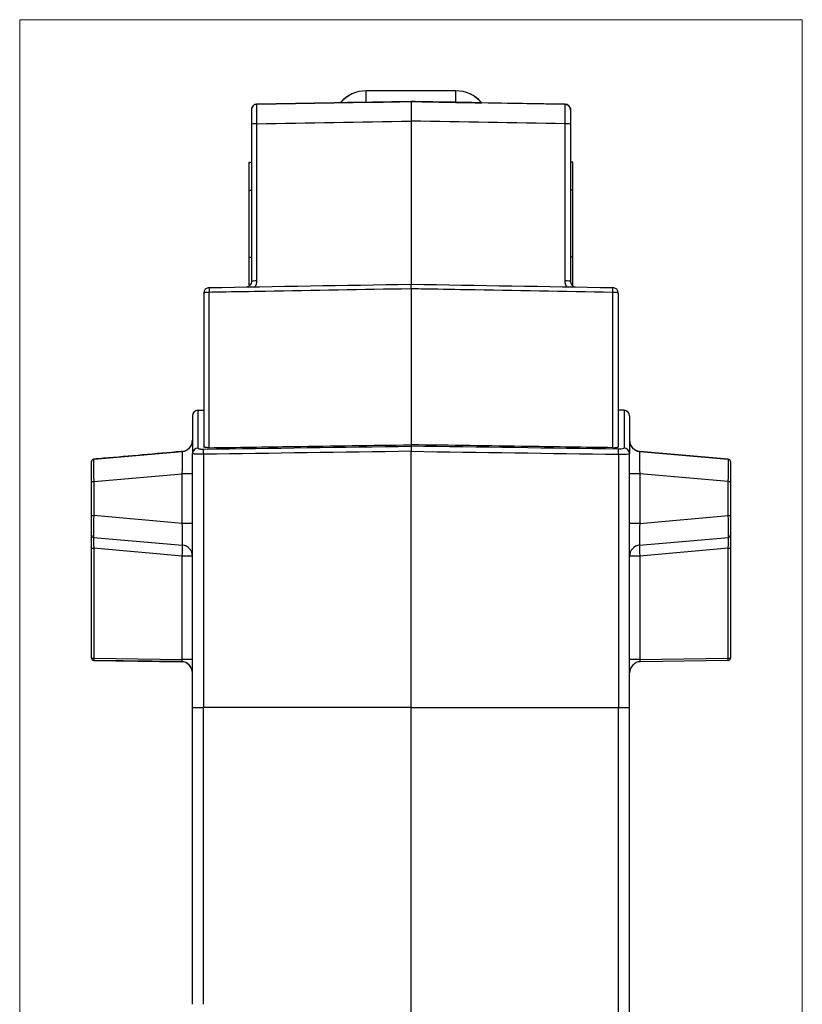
# Model space of a CAD drawing. Header units: millimetres. Extents: x 52 to 577, y 47 to 373.
# Tile 11 of 14: x 332 to 402, y 201 to 289. Entities that reach past the tile are written whole.
import ezdxf

# ---------------------------------------------------------------- set-up
doc = ezdxf.new("R2010")
doc.units = ezdxf.units.MM
doc.layers.add('1', color=7, linetype='Continuous', true_color=0xffffff)

msp = doc.modelspace()

# ---------------------------------------------------------------- linework, layer by layer
at = {"layer": '1', "color": 8, "linetype": 'Continuous', "lineweight": 18}
for p, q in [((331.956, 130.648), (331.956, 289.352)), ((401.794, 289.352), (331.956, 289.352)), ((401.794, 289.352), (401.794, 130.648))]:
    msp.add_line(p, q, dxfattribs=at)
at = {"layer": '1', "color": 18, "linetype": 'Continuous', "lineweight": 25}
for p, q in [((370.875, 283.002), (362.875, 283.002)), ((362.875, 283.002), (362.875, 283.001)), ((370.875, 283.001), (362.875, 283.001)), ((362.875, 281.973), (362.875, 283.001)), ((370.875, 283.002), (370.875, 283.001)), ((370.875, 281.973), (370.875, 283.001)), ((353.126, 281.812), (366.875, 282.052)), ((366.875, 282.043), (353.126, 281.803)), ((353.126, 281.803), (353.126, 281.812)), ((366.875, 282.052), (380.624, 281.812)), ((366.875, 282.043), (366.875, 282.043)), ((366.875, 282.043), (366.875, 280.301)), ((380.624, 281.803), (373.08, 281.934)), ((380.624, 281.803), (380.624, 281.812)), ((352.635, 279.996), (352.635, 265.983)), ((353.126, 266.029), (353.126, 280.061)), ((366.875, 280.301), (366.875, 265.743)), ((380.624, 266.029), (380.624, 280.061)), ((381.115, 279.996), (381.115, 265.983)), ((352.435, 276.639), (352.435, 276.64)), ((352.435, 276.64), (352.635, 276.64)), ((352.435, 274.138), (352.435, 276.639)), ((352.435, 276.639), (352.635, 276.639)), ((381.315, 276.64), (381.115, 276.64)), ((381.315, 276.639), (381.115, 276.639)), ((381.315, 276.639), (381.315, 276.64)), ((381.315, 274.138), (381.315, 276.639)), ((352.435, 274.138), (352.635, 274.138)), ((352.435, 268.138), (352.435, 274.138)), ((381.315, 274.138), (381.115, 274.138)), ((381.315, 268.138), (381.315, 274.138)), ((352.435, 265.639), (352.435, 268.138)), ((352.435, 268.138), (352.635, 268.138)), ((381.315, 268.138), (381.115, 268.138)), ((381.315, 265.639), (381.315, 268.138)), ((348.375, 264.929), (348.375, 251.228)), ((348.866, 251.138), (348.866, 265.037)), ((366.875, 265.352), (366.875, 251.399)), ((384.884, 251.138), (384.884, 265.037)), ((385.375, 264.929), (385.375, 251.228)), ((347.866, 254.486), (348.375, 254.495)), ((347.866, 254.486), (347.866, 251.101)), ((385.884, 254.486), (385.375, 254.495)), ((385.884, 254.486), (385.884, 251.101)), ((347.375, 253.986), (347.375, 250.611)), ((386.375, 253.986), (386.375, 250.611)), ((338.558, 250.114), (346.466, 250.806)), ((346.462, 250.805), (346.462, 250.805)), ((347.375, 227.935), (347.375, 250.611)), ((348.358, 250.549), (348.358, 227.935)), ((366.875, 251.399), (366.875, 251.277)), ((366.875, 227.935), (366.875, 250.818)), ((385.392, 250.549), (385.392, 227.935)), ((386.375, 227.935), (386.375, 250.611)), ((395.192, 250.114), (387.283, 250.806)), ((387.288, 250.805), (387.288, 250.805)), ((387.288, 250.805), (395.192, 250.114)), ((338.375, 249.914), (338.375, 249.915)), ((338.375, 248.121), (338.375, 249.914)), ((338.558, 250.114), (338.558, 250.114)), ((395.192, 250.114), (395.192, 250.114)), ((395.375, 249.915), (395.375, 249.914)), ((395.375, 249.914), (395.375, 248.121)), ((338.558, 248.121), (346.462, 248.812)), ((346.462, 244.384), (346.462, 248.812)), ((395.192, 248.121), (387.288, 248.812)), ((387.288, 248.812), (387.288, 244.384)), ((338.375, 245.076), (338.375, 248.121)), ((338.558, 248.121), (338.558, 245.076)), ((395.192, 245.076), (395.192, 248.121)), ((395.375, 248.121), (395.375, 245.076)), ((338.375, 243.325), (338.375, 245.076)), ((346.462, 244.384), (338.558, 245.076)), ((387.288, 244.384), (395.192, 245.076)), ((395.375, 245.076), (395.375, 243.325)), ((338.375, 242.158), (338.375, 243.325)), ((338.554, 243.131), (346.479, 242.437)), ((387.271, 242.437), (395.196, 243.131)), ((395.375, 243.325), (395.375, 242.158)), ((338.375, 232.35), (338.375, 242.158)), ((338.558, 242.158), (338.558, 232.35)), ((346.462, 241.466), (338.558, 242.158)), ((395.192, 242.158), (387.288, 241.466)), ((395.192, 232.343), (395.192, 242.158)), ((395.375, 242.158), (395.375, 232.343)), ((346.462, 232.241), (346.462, 241.466)), ((387.288, 241.466), (387.288, 232.232)), ((338.375, 232.343), (338.375, 232.35)), ((338.558, 232.35), (346.462, 232.241)), ((338.572, 232.15), (338.572, 232.143)), ((346.389, 232.042), (338.572, 232.15)), ((338.572, 232.143), (346.389, 232.033)), ((387.288, 232.232), (395.192, 232.343)), ((395.178, 232.143), (387.361, 232.033)), ((346.389, 232.033), (346.389, 232.042)), ((366.875, 227.935), (348.358, 227.935)), ((366.875, 227.935), (385.392, 227.935)), ((366.875, 172.335), (366.875, 227.935))]:
    msp.add_line(p, q, dxfattribs=at)
for centre, radius, start, end in [((362.875, 280.002), 3, 90, 139.95724), ((362.875, 280.001), 3, 90, 139.57594), ((370.875, 280.002), 3, 40.07358, 90), ((370.875, 280.001), 3, 40.44508, 90), ((353.135, 281.312), 0.5, 91, 180), ((380.615, 281.312), 0.5, 360, 89), ((347.875, 253.986), 0.5, 91, 180), ((385.875, 253.986), 0.5, 0, 89)]:
    msp.add_arc(centre, radius, start, end, dxfattribs=at)
for centre, major_axis, ratio, start_param, end_param in [((-727.755, 262.938), (1149.456, 20.064), 0.000003, 5.961875, 5.973083), ((1449.753, 263.143), (-1137.689, 19.858), 0.000003, 0.311671, 0.32294), ((353.135, 279.996), (0.5, 0), 0.128908, 1.588249, 3.141593), ((380.615, 279.996), (-0.5, 0), 0.128908, 3.141593, 4.694936), ((353.135, 265.983), (0.5, 0), 0.091549, 1.58825, 3.141593), ((380.615, 265.983), (-0.5, 0), 0.091549, 3.141593, 4.694936), ((348.875, 264.929), (0.5, 0), 1, 1.58825, 3.132621), ((348.875, 264.929), (0.009, -0.5), 0.015968, 3.141417, 4.495181), ((384.875, 264.929), (0.5, 0), 1, 0.008972, 1.553343), ((384.875, 264.929), (0.009, 0.5), 0.015968, 4.929597, 6.283361), ((346.375, 251.801), (1, 0), 1, 4.799655, 6.283185), ((387.375, 251.801), (-1, 0), 1, 0, 1.48353), ((346.375, 248.79), (0.088, 2.015), 0.042686, 4.725421, 6.288621), ((347.875, 250.611), (-0.5, 0), 0.981185, 4.729842, 6.283185), ((385.875, 250.611), (0.5, 0), 0.981185, 0, 1.553343), ((387.375, 248.79), (-0.088, 2.015), 0.042686, 6.277749, 7.84095), ((338.575, 249.914), (0.2, 0), 1, 1.658063, 3.141593), ((338.575, 248.108), (-0.017, 2.006), 0.008631, 0.000855, 1.564055), ((395.175, 249.914), (-0.2, 0), 1, 3.141593, 4.625123), ((395.175, 248.108), (0.017, 2.006), 0.008631, 4.71913, 6.28233), ((346.375, 248.812), (1, 0), 0.000175, 0, 1.48353), ((387.375, 248.812), (-1, 0), 0.000175, 4.799655, 6.283185), ((338.575, 248.121), (0.2, 0), 0.000175, 3.141593, 4.625123), ((395.175, 248.121), (-0.2, 0), 0.000175, 1.658063, 3.141593), ((338.575, 245.076), (0.2, 0), 0.000175, 3.141593, 4.625123), ((338.575, 245.09), (0.017, 2.006), 0.008628, 1.577888, 2.924962), ((346.375, 244.407), (-0.088, 2.015), 0.042671, 3.351933, 4.699006), ((346.375, 244.384), (1, 0), 0.000175, 0, 1.48353), ((387.375, 244.384), (-1, 0), 0.000175, 4.799655, 6.283185), ((387.375, 244.407), (0.088, 2.015), 0.042671, 1.584179, 2.931252), ((395.175, 245.076), (-0.2, 0), 0.000175, 1.658063, 3.141593), ((395.175, 245.09), (-0.017, 2.006), 0.008628, 3.358224, 4.705297), ((338.575, 243.325), (0.2, 0), 0.976697, 3.141593, 4.608525), ((338.575, 242.149), (-0.017, 1.005), 0.017173, 0.214148, 1.561221), ((395.175, 242.149), (0.017, 1.005), 0.017173, 4.721964, 6.069038), ((395.175, 243.325), (-0.2, 0), 0.976697, 1.67466, 3.141593), ((338.575, 242.158), (0.2, 0), 0.000175, 3.141593, 4.625123), ((346.375, 241.466), (0.087, 0.996), 0.086811, 4.720161, 6.067234), ((346.375, 241.466), (1, 0), 0.976697, 0, 1.466933), ((387.375, 241.466), (-1, 0), 0.976697, 4.816253, 6.283185), ((387.375, 241.466), (0.087, -0.996), 0.086811, 3.357544, 4.704617), ((395.175, 242.158), (-0.2, 0), 0.000175, 1.658063, 3.141593), ((346.375, 241.466), (1, 0), 0.000175, 0, 1.48353), ((387.375, 241.466), (-1, 0), 0.000175, 4.799655, 6.283185), ((338.575, 232.35), (-0.2, 0), 1, 0, 1.556834), ((338.575, 232.35), (0.2, 0), 0.000175, 3.141593, 4.625123), ((338.575, 232.343), (0.2, 0), 1, 3.141593, 4.698426), ((338.575, 232.35), (0.003, 0.2), 0.087145, 1.57218, 3.140591), ((346.375, 232.242), (-0.018, 0.2), 0.432036, 3.098307, 4.666724), ((346.375, 232.24), (1, 0), 0.000175, 0, 1.483535), ((387.375, 232.231), (-1, 0), 0.000175, 4.799661, 6.283185), ((387.375, 232.233), (0.018, 0.2), 0.431942, 1.617025, 3.18741), ((395.175, 232.343), (0.2, 0), 1, 4.726352, 6.283185), ((395.175, 232.343), (-0.003, 0.2), 0.087145, 3.140591, 4.71099), ((395.175, 232.343), (-0.2, 0), 0.000175, 1.658063, 3.141593), ((346.375, 231.042), (1, 0), 1, 0, 1.556836), ((346.375, 231.033), (1, 0), 1, 0, 1.55683), ((387.375, 231.033), (1, 0), 1, 1.584762, 3.141593)]:
    msp.add_ellipse(centre, major_axis=major_axis, ratio=ratio, start_param=start_param, end_param=end_param, dxfattribs=at)
for points, knots in [([(353.126, 281.803), (353.097, 281.802), (353.067, 281.799), (353.006, 281.787), (352.975, 281.778), (352.914, 281.753), (352.885, 281.737), (352.829, 281.699), (352.802, 281.678), (352.754, 281.629), (352.733, 281.602), (352.697, 281.545), (352.681, 281.515), (352.657, 281.455), (352.649, 281.424), (352.638, 281.362), (352.635, 281.332), (352.635, 281.303)], [0, 0, 0, 0, 0.125, 0.125, 0.25, 0.25, 0.375, 0.375, 0.5, 0.5, 0.625, 0.625, 0.75, 0.75, 0.875, 0.875, 1, 1, 1, 1]), ([(362.875, 281.973), (362.798, 281.972), (362.723, 281.971), (362.612, 281.969), (362.575, 281.968), (362.52, 281.967), (362.502, 281.967), (362.466, 281.966), (362.449, 281.966), (362.361, 281.965), (362.295, 281.963), (362.215, 281.962), (362.2, 281.962), (362.169, 281.961), (362.123, 281.96), (362.08, 281.96), (361.995, 281.958), (361.942, 281.957), (361.867, 281.956), (361.842, 281.956), (361.795, 281.955), (361.772, 281.954), (361.704, 281.953), (361.662, 281.952), (361.582, 281.951), (361.545, 281.95), (361.437, 281.949), (361.373, 281.947), (361.285, 281.946), (361.257, 281.946), (361.205, 281.945), (361.179, 281.944), (361.108, 281.943), (361.065, 281.942), (360.986, 281.941), (360.951, 281.94), (360.886, 281.939), (360.857, 281.939), (360.817, 281.938), (360.805, 281.938), (360.781, 281.938), (360.769, 281.937), (360.716, 281.936), (360.683, 281.936), (360.63, 281.935), (360.612, 281.935), (360.587, 281.935), (360.581, 281.934), (360.581, 281.935), (360.581, 281.935), (360.581, 281.935)], [0, 0, 0, 0, 0.031227, 0.031227, 0.046841, 0.046841, 0.054648, 0.054648, 0.062454, 0.062454, 0.093681, 0.093681, 0.101488, 0.101488, 0.109295, 0.124909, 0.124909, 0.156136, 0.156136, 0.171749, 0.171749, 0.187363, 0.187363, 0.21859, 0.21859, 0.249817, 0.249817, 0.312272, 0.312272, 0.343499, 0.343499, 0.374726, 0.374726, 0.43718, 0.43718, 0.499634, 0.499634, 0.562089, 0.562089, 0.593316, 0.593316, 0.624543, 0.624543, 0.749452, 0.749452, 0.87436, 0.87436, 0.999269, 0.999269, 1, 1, 1, 1]), ([(370.875, 281.973), (370.952, 281.972), (371.027, 281.971), (371.138, 281.969), (371.175, 281.968), (371.23, 281.967), (371.248, 281.967), (371.284, 281.966), (371.301, 281.966), (371.389, 281.965), (371.455, 281.963), (371.535, 281.962), (371.55, 281.962), (371.581, 281.961), (371.627, 281.96), (371.67, 281.96), (371.755, 281.958), (371.808, 281.957), (371.883, 281.956), (371.908, 281.956), (371.955, 281.955), (371.978, 281.954), (372.046, 281.953), (372.088, 281.952), (372.168, 281.951), (372.205, 281.95), (372.313, 281.949), (372.377, 281.947), (372.465, 281.946), (372.493, 281.946), (372.545, 281.945), (372.571, 281.944), (372.642, 281.943), (372.685, 281.942), (372.764, 281.941), (372.799, 281.94), (372.864, 281.939), (372.893, 281.939), (372.933, 281.938), (372.945, 281.938), (372.969, 281.938), (372.981, 281.937), (373.034, 281.936), (373.067, 281.936), (373.12, 281.935), (373.138, 281.935), (373.163, 281.935), (373.169, 281.934), (373.169, 281.935), (373.169, 281.935), (373.169, 281.935)], [0, 0, 0, 0, 0.031227, 0.031227, 0.046841, 0.046841, 0.054648, 0.054648, 0.062454, 0.062454, 0.093681, 0.093681, 0.101488, 0.101488, 0.109295, 0.124909, 0.124909, 0.156136, 0.156136, 0.171749, 0.171749, 0.187363, 0.187363, 0.21859, 0.21859, 0.249817, 0.249817, 0.312272, 0.312272, 0.343499, 0.343499, 0.374726, 0.374726, 0.43718, 0.43718, 0.499634, 0.499634, 0.562089, 0.562089, 0.593316, 0.593316, 0.624543, 0.624543, 0.749452, 0.749452, 0.87436, 0.87436, 0.999269, 0.999269, 1, 1, 1, 1]), ([(380.624, 281.803), (380.656, 281.802), (380.688, 281.798), (380.752, 281.785), (380.783, 281.775), (380.842, 281.749), (380.871, 281.734), (380.924, 281.697), (380.949, 281.676), (380.994, 281.63), (381.015, 281.605), (381.05, 281.551), (381.066, 281.522), (381.09, 281.462), (381.099, 281.431), (381.112, 281.367), (381.115, 281.335), (381.115, 281.303)], [0, 0, 0, 0, 0.125, 0.125, 0.25, 0.25, 0.375, 0.375, 0.5, 0.5, 0.625, 0.625, 0.75, 0.75, 0.875, 0.875, 1, 1, 1, 1]), ([(380.624, 280.061), (380.626, 280.18), (380.627, 280.298), (380.63, 280.526), (380.631, 280.637), (380.633, 280.849), (380.634, 280.95), (380.635, 281.138), (380.635, 281.226), (380.635, 281.384), (380.635, 281.455), (380.634, 281.579), (380.633, 281.632), (380.631, 281.716), (380.63, 281.749), (380.627, 281.792), (380.626, 281.803), (380.624, 281.803)], [0, 0, 0, 0, 0.125, 0.125, 0.25, 0.25, 0.375, 0.375, 0.5, 0.5, 0.625, 0.625, 0.75, 0.75, 0.875, 0.875, 1, 1, 1, 1]), ([(366.875, 265.743), (366.88, 265.743), (366.886, 265.743), (372.889, 265.638), (378.886, 265.534), (384.884, 265.429)], [0, 0, 0, 0, 0.000889, 0.000889, 1, 1, 1, 1]), ([(366.875, 265.352), (366.875, 265.38), (366.875, 265.407), (366.875, 265.445), (366.875, 265.458), (366.875, 265.483), (366.875, 265.496), (366.875, 265.532), (366.875, 265.554), (366.875, 265.586), (366.875, 265.596), (366.875, 265.615), (366.875, 265.625), (366.875, 265.651), (366.875, 265.667), (366.875, 265.687), (366.875, 265.694), (366.875, 265.705), (366.875, 265.71), (366.875, 265.725), (366.875, 265.739), (366.875, 265.743), (366.875, 265.743)], [0, 0, 0, 0, 0.125, 0.125, 0.1875, 0.1875, 0.25, 0.25, 0.375, 0.375, 0.4375, 0.4375, 0.5, 0.5, 0.625, 0.625, 0.6875, 0.6875, 0.75, 0.75, 0.875, 1, 1, 1, 1]), ([(380.779, 265.498), (380.776, 265.502), (380.77, 265.512), (380.762, 265.526), (380.754, 265.54), (380.746, 265.555), (380.738, 265.569), (380.73, 265.584), (380.723, 265.599), (380.716, 265.613), (380.709, 265.628), (380.703, 265.644), (380.696, 265.659), (380.69, 265.674), (380.685, 265.69), (380.679, 265.705), (380.674, 265.721), (380.669, 265.737), (380.662, 265.758), (380.655, 265.783), (380.648, 265.814), (380.641, 265.844), (380.636, 265.875), (380.631, 265.905), (380.628, 265.936), (380.626, 265.967), (380.624, 265.998), (380.624, 266.019), (380.624, 266.029)], [0, 0, 0, 0, 0.029432, 0.058825, 0.088188, 0.117528, 0.146854, 0.176174, 0.205496, 0.234827, 0.264177, 0.293552, 0.322962, 0.352413, 0.381914, 0.411474, 0.441099, 0.470797, 0.500577, 0.556825, 0.612756, 0.668424, 0.723883, 0.779189, 0.834397, 0.889565, 0.944747, 1, 1, 1, 1]), ([(381.115, 265.983), (381.115, 265.979), (381.115, 265.972), (381.115, 265.961), (381.116, 265.95), (381.117, 265.938), (381.118, 265.927), (381.119, 265.916), (381.121, 265.905), (381.123, 265.895), (381.125, 265.884), (381.127, 265.873), (381.13, 265.863), (381.132, 265.852), (381.135, 265.842), (381.139, 265.832), (381.142, 265.821), (381.145, 265.811), (381.149, 265.801), (381.153, 265.792), (381.157, 265.782), (381.162, 265.772), (381.166, 265.763), (381.171, 265.754), (381.176, 265.744), (381.181, 265.735), (381.186, 265.726), (381.191, 265.718), (381.197, 265.709), (381.202, 265.701), (381.208, 265.692), (381.214, 265.684), (381.22, 265.676), (381.226, 265.668), (381.233, 265.661), (381.239, 265.653), (381.246, 265.646), (381.253, 265.639), (381.259, 265.632), (381.266, 265.625), (381.273, 265.618), (381.28, 265.612), (381.288, 265.605), (381.295, 265.599), (381.302, 265.593), (381.31, 265.587), (381.317, 265.581), (381.325, 265.576), (381.333, 265.57), (381.341, 265.565), (381.348, 265.56), (381.356, 265.555), (381.364, 265.551), (381.372, 265.546), (381.38, 265.542), (381.388, 265.538), (381.396, 265.533), (381.405, 265.53), (381.413, 265.526), (381.421, 265.522), (381.429, 265.519), (381.437, 265.516), (381.446, 265.513), (381.454, 265.51), (381.462, 265.507), (381.471, 265.504), (381.479, 265.502), (381.487, 265.5), (381.495, 265.498), (381.504, 265.496), (381.512, 265.494), (381.52, 265.492), (381.529, 265.491), (381.537, 265.489), (381.545, 265.488), (381.553, 265.487), (381.559, 265.486), (381.561, 265.486)], [0, 0, 0, 0, 0.015556, 0.03105, 0.046482, 0.061853, 0.077162, 0.09241, 0.107596, 0.122721, 0.137785, 0.152787, 0.167728, 0.182608, 0.197427, 0.212185, 0.226882, 0.241517, 0.256093, 0.270607, 0.28506, 0.299453, 0.313786, 0.328057, 0.342269, 0.35642, 0.37051, 0.384541, 0.398511, 0.412421, 0.426271, 0.440061, 0.453792, 0.467462, 0.481073, 0.494624, 0.508116, 0.521548, 0.53492, 0.548234, 0.561488, 0.574683, 0.587819, 0.600896, 0.613914, 0.626873, 0.639774, 0.652615, 0.665399, 0.678124, 0.690791, 0.703399, 0.715949, 0.728442, 0.740876, 0.753252, 0.765571, 0.777832, 0.790036, 0.802182, 0.814271, 0.826303, 0.838278, 0.850196, 0.862057, 0.873861, 0.885608, 0.8973, 0.908934, 0.920513, 0.932036, 0.943502, 0.954913, 0.966268, 0.977567, 0.988811, 1, 1, 1, 1]), ([(348.375, 264.934), (348.375, 264.935), (348.375, 264.936), (348.375, 264.938), (348.375, 264.939), (348.375, 264.942), (348.376, 264.944), (348.376, 264.948), (348.377, 264.951), (348.379, 264.958), (348.382, 264.962), (348.391, 264.973), (348.4, 264.979), (348.418, 264.987), (348.425, 264.99), (348.441, 264.995), (348.449, 264.998), (348.475, 265.005), (348.495, 265.009), (348.529, 265.015), (348.541, 265.017), (348.566, 265.02), (348.592, 265.023), (348.619, 265.026), (348.647, 265.028), (348.662, 265.029), (348.707, 265.032), (348.737, 265.034), (348.784, 265.035), (348.8, 265.036), (348.833, 265.036), (348.849, 265.037), (348.865, 265.037)], [0, 0, 0, 0, 0.007813, 0.007813, 0.015625, 0.015625, 0.03125, 0.03125, 0.0625, 0.0625, 0.125, 0.125, 0.25, 0.25, 0.3125, 0.3125, 0.375, 0.375, 0.5, 0.5, 0.5625, 0.5625, 0.625, 0.6875, 0.6875, 0.75, 0.75, 0.875, 0.875, 0.9375, 0.9375, 1, 1, 1, 1]), ([(348.375, 264.929), (348.375, 264.93), (348.375, 264.931), (348.375, 264.933), (348.375, 264.933), (348.375, 264.934)], [0, 0, 0, 0, 0.738857, 0.738857, 1, 1, 1, 1]), ([(348.866, 265.037), (349.2, 265.043), (349.533, 265.048), (351.199, 265.078), (352.532, 265.101), (358.202, 265.2), (362.538, 265.276), (366.875, 265.352)], [0, 0, 0, 0, 0.055513, 0.055513, 0.277565, 0.277565, 1, 1, 1, 1]), ([(366.875, 265.352), (367.175, 265.347), (367.475, 265.341), (369.108, 265.313), (370.441, 265.29), (376.144, 265.19), (380.514, 265.113), (384.884, 265.037)], [0, 0, 0, 0, 0.049961, 0.049961, 0.272013, 0.272013, 1, 1, 1, 1]), ([(384.885, 265.037), (384.917, 265.037), (384.949, 265.036), (384.996, 265.034), (385.012, 265.034), (385.043, 265.032), (385.058, 265.031), (385.103, 265.028), (385.131, 265.026), (385.171, 265.022), (385.184, 265.02), (385.209, 265.017), (385.22, 265.015), (385.254, 265.009), (385.274, 265.005), (385.301, 264.998), (385.31, 264.995), (385.325, 264.99), (385.331, 264.988), (385.344, 264.982), (385.349, 264.979), (385.358, 264.972), (385.362, 264.969), (385.368, 264.962), (385.371, 264.958), (385.373, 264.951), (385.374, 264.948), (385.374, 264.944), (385.375, 264.942), (385.375, 264.939), (385.375, 264.938), (385.375, 264.936), (385.375, 264.935), (385.375, 264.934)], [0, 0, 0, 0, 0.125, 0.125, 0.1875, 0.1875, 0.25, 0.25, 0.375, 0.375, 0.4375, 0.4375, 0.5, 0.5, 0.625, 0.625, 0.6875, 0.6875, 0.75, 0.75, 0.8125, 0.8125, 0.875, 0.875, 0.9375, 0.9375, 0.96875, 0.96875, 0.984375, 0.984375, 0.992188, 0.992188, 1, 1, 1, 1]), ([(385.375, 264.934), (385.375, 264.933), (385.375, 264.933), (385.375, 264.931), (385.375, 264.93), (385.375, 264.929)], [0, 0, 0, 0, 0.261143, 0.261143, 1, 1, 1, 1]), ([(346.462, 250.805), (346.52, 250.81), (346.576, 250.82), (346.685, 250.849), (346.738, 250.868), (346.815, 250.903), (346.84, 250.916), (346.889, 250.943), (346.913, 250.958), (346.983, 251.005), (347.027, 251.041), (347.089, 251.101), (347.109, 251.122), (347.138, 251.155), (347.148, 251.167), (347.167, 251.191), (347.176, 251.203), (347.203, 251.24), (347.22, 251.266), (347.252, 251.321), (347.268, 251.35), (347.289, 251.395), (347.296, 251.411), (347.308, 251.442), (347.314, 251.458), (347.331, 251.508), (347.341, 251.542), (347.354, 251.595), (347.357, 251.613), (347.364, 251.65), (347.366, 251.669), (347.373, 251.725), (347.375, 251.763), (347.375, 251.802)], [0, 0, 0, 0, 0.125, 0.125, 0.25, 0.25, 0.3125, 0.3125, 0.375, 0.375, 0.5, 0.5, 0.5625, 0.5625, 0.59375, 0.59375, 0.625, 0.625, 0.6875, 0.6875, 0.75, 0.75, 0.78125, 0.78125, 0.8125, 0.8125, 0.875, 0.875, 0.90625, 0.90625, 0.9375, 0.9375, 1, 1, 1, 1]), ([(386.375, 251.802), (386.375, 251.763), (386.377, 251.725), (386.384, 251.669), (386.386, 251.651), (386.393, 251.614), (386.396, 251.596), (386.409, 251.542), (386.418, 251.508), (386.441, 251.442), (386.454, 251.411), (386.475, 251.365), (386.482, 251.351), (386.498, 251.322), (386.505, 251.308), (386.529, 251.267), (386.546, 251.241), (386.582, 251.191), (386.601, 251.168), (386.64, 251.123), (386.66, 251.101), (386.723, 251.041), (386.767, 251.005), (386.86, 250.942), (386.909, 250.915), (386.972, 250.886), (386.985, 250.88), (387.011, 250.87), (387.025, 250.865), (387.064, 250.851), (387.091, 250.842), (387.173, 250.82), (387.23, 250.81), (387.288, 250.805)], [0, 0, 0, 0, 0.0625, 0.0625, 0.09375, 0.09375, 0.125, 0.125, 0.1875, 0.1875, 0.25, 0.25, 0.28125, 0.28125, 0.3125, 0.3125, 0.375, 0.375, 0.4375, 0.4375, 0.5, 0.5, 0.625, 0.625, 0.75, 0.75, 0.78125, 0.78125, 0.8125, 0.8125, 0.875, 0.875, 1, 1, 1, 1]), ([(346.462, 250.805), (346.433, 250.803), (346.404, 250.8), (344.074, 250.596), (341.773, 250.395), (339.167, 250.167), (338.862, 250.14), (338.558, 250.114)], [0, 0, 0, 0, 0.010943, 0.010943, 0.884434, 0.884434, 1, 1, 1, 1]), ([(348.358, 250.549), (348.352, 250.549), (348.342, 250.549), (348.326, 250.549), (348.31, 250.549), (348.294, 250.549), (348.278, 250.549), (348.261, 250.549), (348.245, 250.549), (348.229, 250.549), (348.212, 250.55), (348.195, 250.55), (348.179, 250.55), (348.162, 250.55), (348.145, 250.55), (348.128, 250.551), (348.111, 250.551), (348.094, 250.551), (348.077, 250.552), (348.06, 250.552), (348.042, 250.552), (348.025, 250.553), (348.008, 250.553), (347.991, 250.554), (347.974, 250.554), (347.956, 250.555), (347.939, 250.555), (347.922, 250.556), (347.905, 250.556), (347.888, 250.557), (347.871, 250.558), (347.854, 250.558), (347.838, 250.559), (347.821, 250.56), (347.804, 250.56), (347.788, 250.561), (347.772, 250.562), (347.755, 250.563), (347.739, 250.563), (347.723, 250.564), (347.708, 250.565), (347.692, 250.566), (347.677, 250.567), (347.662, 250.568), (347.647, 250.569), (347.633, 250.57), (347.618, 250.571), (347.604, 250.572), (347.59, 250.573), (347.577, 250.574), (347.564, 250.575), (347.551, 250.576), (347.538, 250.577), (347.526, 250.578), (347.514, 250.579), (347.503, 250.58), (347.492, 250.581), (347.481, 250.583), (347.471, 250.584), (347.461, 250.585), (347.452, 250.586), (347.443, 250.588), (347.435, 250.589), (347.427, 250.59), (347.419, 250.592), (347.413, 250.593), (347.406, 250.595), (347.4, 250.596), (347.395, 250.598), (347.391, 250.599), (347.386, 250.601), (347.383, 250.602), (347.38, 250.604), (347.378, 250.606), (347.376, 250.607), (347.375, 250.609), (347.375, 250.61), (347.375, 250.611)], [0, 0, 0, 0, 0.010076, 0.020238, 0.030487, 0.040823, 0.051246, 0.061755, 0.072351, 0.083035, 0.093806, 0.104664, 0.115609, 0.126641, 0.137761, 0.148969, 0.160264, 0.171647, 0.183117, 0.194675, 0.206321, 0.218055, 0.229876, 0.241786, 0.253784, 0.265869, 0.278043, 0.290305, 0.302656, 0.315094, 0.327621, 0.340237, 0.35294, 0.365733, 0.378613, 0.391583, 0.40464, 0.417787, 0.431022, 0.444346, 0.457759, 0.47126, 0.484851, 0.49853, 0.512298, 0.526155, 0.540101, 0.554136, 0.56826, 0.582473, 0.596776, 0.611167, 0.625648, 0.640217, 0.654876, 0.669624, 0.684462, 0.699389, 0.714405, 0.72951, 0.744705, 0.75999, 0.775363, 0.790827, 0.806379, 0.822022, 0.837753, 0.853575, 0.869486, 0.885486, 0.901576, 0.917756, 0.934025, 0.950384, 0.966833, 0.983372, 1, 1, 1, 1]), ([(347.866, 251.101), (347.866, 251.101), (347.866, 251.099), (347.867, 251.097), (347.867, 251.095), (347.868, 251.093), (347.869, 251.091), (347.871, 251.089), (347.872, 251.087), (347.874, 251.085), (347.876, 251.083), (347.878, 251.081), (347.881, 251.079), (347.883, 251.077), (347.886, 251.075), (347.89, 251.073), (347.893, 251.071), (347.897, 251.069), (347.901, 251.067), (347.905, 251.065), (347.909, 251.063), (347.914, 251.062), (347.919, 251.06), (347.924, 251.058), (347.929, 251.056), (347.935, 251.054), (347.941, 251.053), (347.947, 251.051), (347.953, 251.049), (347.96, 251.048), (347.967, 251.046), (347.974, 251.044), (347.981, 251.043), (347.988, 251.041), (347.996, 251.039), (348.004, 251.038), (348.015, 251.036), (348.029, 251.033), (348.047, 251.03), (348.065, 251.027), (348.084, 251.025), (348.102, 251.022), (348.122, 251.02), (348.141, 251.018), (348.161, 251.017), (348.181, 251.015), (348.202, 251.014), (348.223, 251.012), (348.245, 251.011), (348.267, 251.011), (348.289, 251.01), (348.311, 251.01), (348.334, 251.009), (348.35, 251.009), (348.358, 251.009)], [0, 0, 0, 0, 0.014248, 0.028417, 0.042512, 0.056541, 0.07051, 0.084427, 0.098298, 0.11213, 0.125931, 0.139709, 0.153469, 0.16722, 0.180969, 0.194723, 0.20849, 0.222276, 0.236089, 0.249937, 0.263825, 0.277763, 0.291756, 0.305811, 0.319935, 0.334136, 0.348419, 0.362791, 0.377259, 0.391829, 0.406507, 0.421299, 0.43621, 0.451248, 0.466416, 0.481721, 0.497168, 0.528708, 0.559726, 0.590272, 0.620397, 0.650155, 0.679602, 0.708795, 0.737792, 0.766655, 0.795443, 0.824218, 0.853042, 0.881975, 0.911079, 0.940413, 0.970034, 1, 1, 1, 1]), ([(348.866, 251.138), (348.833, 251.138), (348.801, 251.138), (348.753, 251.139), (348.737, 251.14), (348.706, 251.141), (348.69, 251.142), (348.645, 251.145), (348.617, 251.148), (348.577, 251.153), (348.564, 251.154), (348.539, 251.158), (348.527, 251.16), (348.493, 251.166), (348.473, 251.171), (348.447, 251.178), (348.439, 251.181), (348.424, 251.186), (348.411, 251.192), (348.4, 251.198), (348.391, 251.203), (348.387, 251.206), (348.378, 251.216), (348.375, 251.222), (348.375, 251.228)], [0, 0, 0, 0, 0.125, 0.125, 0.1875, 0.1875, 0.25, 0.25, 0.375, 0.375, 0.4375, 0.4375, 0.5, 0.5, 0.625, 0.625, 0.6875, 0.6875, 0.75, 0.8125, 0.8125, 0.875, 0.875, 1, 1, 1, 1]), ([(348.866, 251.138), (351.37, 251.175), (353.873, 251.211), (359.876, 251.298), (363.376, 251.349), (366.875, 251.399)], [0, 0, 0, 0, 0.417058, 0.417058, 1, 1, 1, 1]), ([(384.884, 251.138), (382.38, 251.175), (379.877, 251.211), (373.874, 251.298), (370.374, 251.349), (366.875, 251.399)], [0, 0, 0, 0, 0.417058, 0.417058, 1, 1, 1, 1]), ([(366.875, 251.278), (366.876, 251.267), (366.876, 251.247), (366.877, 251.192), (366.877, 251.157), (366.877, 251.074), (366.877, 251.027), (366.876, 250.926), (366.876, 250.872), (366.875, 250.818)], [0, 0, 0, 0, 0.25, 0.25, 0.5, 0.5, 0.75, 0.75, 1, 1, 1, 1]), ([(384.884, 251.138), (384.917, 251.138), (384.949, 251.138), (384.997, 251.139), (385.013, 251.14), (385.044, 251.141), (385.06, 251.142), (385.105, 251.145), (385.133, 251.148), (385.173, 251.153), (385.186, 251.154), (385.211, 251.158), (385.223, 251.16), (385.257, 251.166), (385.277, 251.171), (385.303, 251.178), (385.311, 251.181), (385.326, 251.186), (385.339, 251.192), (385.35, 251.198), (385.359, 251.203), (385.363, 251.206), (385.372, 251.216), (385.375, 251.222), (385.375, 251.228)], [0, 0, 0, 0, 0.125, 0.125, 0.1875, 0.1875, 0.25, 0.25, 0.375, 0.375, 0.4375, 0.4375, 0.5, 0.5, 0.625, 0.625, 0.6875, 0.6875, 0.75, 0.8125, 0.8125, 0.875, 0.875, 1, 1, 1, 1]), ([(385.392, 250.549), (385.393, 250.604), (385.394, 250.658), (385.395, 250.759), (385.395, 250.807), (385.395, 250.889), (385.395, 250.924), (385.394, 250.979), (385.393, 250.999), (385.392, 251.009)], [0, 0, 0, 0, 0.25, 0.25, 0.5, 0.5, 0.75, 0.75, 1, 1, 1, 1]), ([(347.375, 227.935), (347.375, 227.935), (347.381, 227.935), (347.406, 227.935), (347.425, 227.936), (347.474, 227.936), (347.504, 227.936), (347.576, 227.936), (347.616, 227.936), (347.707, 227.936), (347.757, 227.936), (347.864, 227.936), (347.921, 227.936), (348.04, 227.936), (348.102, 227.936), (348.228, 227.935), (348.293, 227.935), (348.358, 227.935)], [0, 0, 0, 0, 0.125, 0.125, 0.25, 0.25, 0.375, 0.375, 0.5, 0.5, 0.625, 0.625, 0.75, 0.75, 0.875, 0.875, 1, 1, 1, 1]), ([(385.392, 227.935), (385.457, 227.935), (385.522, 227.935), (385.648, 227.936), (385.71, 227.936), (385.829, 227.936), (385.886, 227.936), (385.993, 227.936), (386.043, 227.936), (386.134, 227.936), (386.174, 227.936), (386.246, 227.936), (386.276, 227.936), (386.325, 227.936), (386.344, 227.935), (386.369, 227.935), (386.375, 227.935), (386.375, 227.935)], [0, 0, 0, 0, 0.125, 0.125, 0.25, 0.25, 0.375, 0.375, 0.5, 0.5, 0.625, 0.625, 0.75, 0.75, 0.875, 0.875, 1, 1, 1, 1])]:
    msp.add_open_spline(points, degree=3, knots=knots, dxfattribs=at)
for points, degree in [([(352.635, 281.303), (352.635, 281.303), (352.635, 280.736), (352.635, 279.996)], 3), ([(353.126, 280.061), (353.122, 281.047), (353.122, 281.802), (353.126, 281.803)], 3), ([(373.08, 281.934), (371.011, 281.97), (368.943, 282.007), (366.875, 282.043)], 3), ([(373.08, 281.934), (373.08, 281.934), (373.08, 281.934), (373.08, 281.934)], 3), ([(381.115, 281.303), (381.115, 281.302), (381.115, 280.712), (381.115, 279.996)], 3), ([(353.126, 280.061), (357.709, 280.141), (362.292, 280.221), (366.875, 280.302)], 3), ([(380.624, 280.061), (376.041, 280.141), (371.458, 280.221), (366.875, 280.302)], 3), ([(348.866, 265.429), (354.869, 265.534), (360.872, 265.639), (366.875, 265.743)], 3), ([(352.635, 265.983), (352.635, 265.73), (352.438, 265.513), (352.189, 265.486)], 3), ([(352.97, 265.498), (353.069, 265.653), (353.126, 265.836), (353.126, 266.029)], 3), ([(348.865, 265.037), (348.866, 265.037), (348.866, 265.037), (348.866, 265.037)], 3), ([(384.884, 265.037), (384.884, 265.037), (384.884, 265.037), (384.885, 265.037)], 3), ([(348.358, 251.009), (354.53, 251.099), (360.703, 251.188), (366.875, 251.277)], 3), ([(366.875, 250.818), (360.703, 250.728), (354.53, 250.639), (348.358, 250.549)], 3), ([(385.392, 251.009), (379.22, 251.099), (373.047, 251.188), (366.875, 251.278)], 3), ([(366.875, 250.818), (373.047, 250.728), (379.22, 250.639), (385.392, 250.549)], 3), ([(385.884, 251.101), (385.884, 251.049), (385.669, 251.005), (385.392, 251.009)], 3), ([(385.392, 250.549), (385.946, 250.545), (386.375, 250.575), (386.375, 250.611)], 3), ([(347.375, 201.447), (347.375, 227.935)], 1), ([(348.358, 201.447), (348.358, 210.276), (348.358, 219.106), (348.358, 227.935)], 3), ([(385.392, 200.435), (385.392, 227.935)], 1), ([(386.375, 200.435), (386.375, 209.602), (386.375, 218.768), (386.375, 227.935)], 3)]:
    msp.add_open_spline(points, degree=degree, dxfattribs=at)
msp.add_rational_spline([(348.358, 250.549), (348.354, 250.785), (348.354, 250.963), (348.358, 251.009)], [1, 0.861439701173, 0.861439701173, 1], degree=3, dxfattribs=at)

doc.saveas('drawing.dxf')
